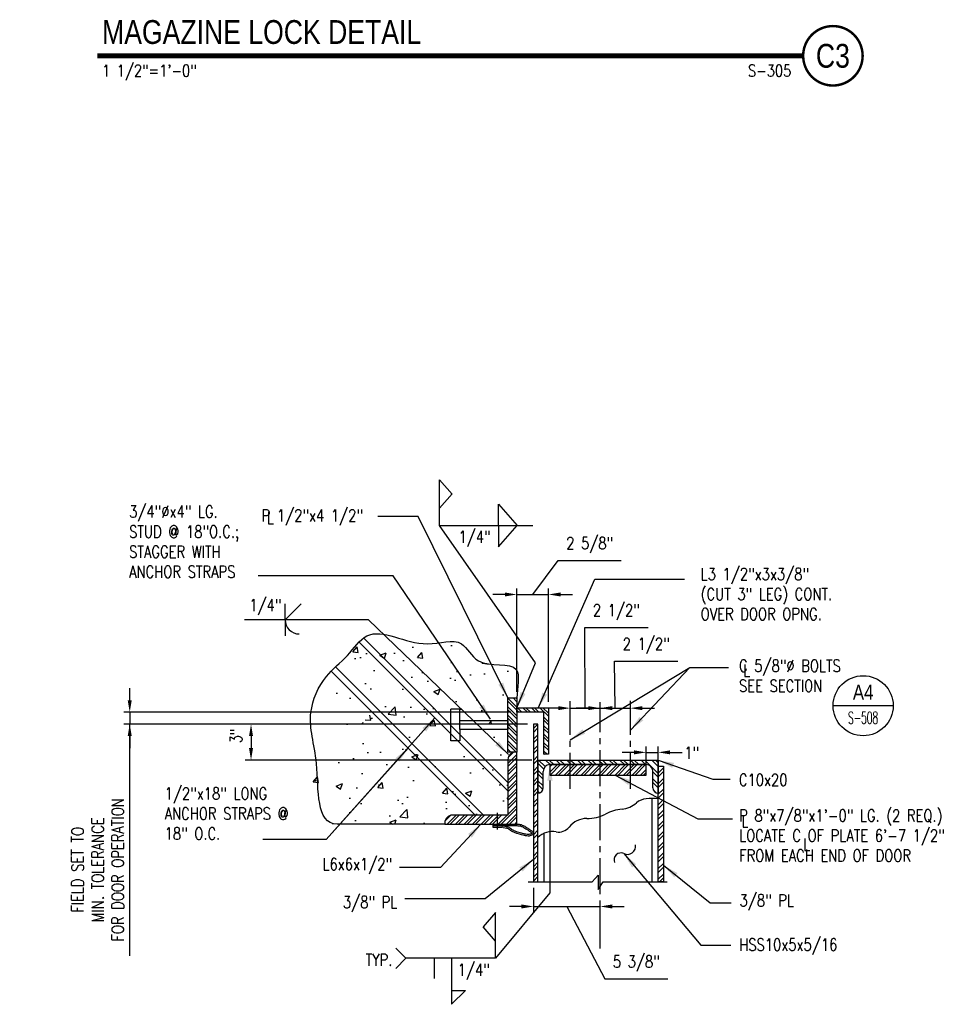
# Model space of a CAD drawing. Header units: inches. Extents: x -9715 to 27308, y -24775 to -3453.
# Tile 5 of 194: x 7142 to 7220, y -22163 to -22081. Entities that reach past the tile are written whole.
import ezdxf
from ezdxf.enums import TextEntityAlignment as Align

# ---------------------------------------------------------------- set-up
doc = ezdxf.new("R2010")
doc.units = ezdxf.units.IN
doc.header["$MEASUREMENT"] = 0
doc.linetypes.add('CENTER', pattern=[0.9, 0.6, -0.1, 0.1, -0.1])
doc.layers.get('DEFPOINTS').update_dxf_attribs({"color": 11})
for name, color, linetype in [('S-ANNO-DIMS', 1, 'Continuous'), ('S-ANNO-PATT', 157, 'Continuous'), ('S-ANNO-SYMB', 2, 'Continuous'), ('S-ANNO-TEXT', 2, 'Continuous'), ('S-GRID', 30, 'CENTER'), ('S-SPPT-BOLTS', 2, 'Continuous'), ('S1', 2, 'Continuous')]:
    doc.layers.add(name, color=color, linetype=linetype)
doc.layers.add('S-SECT-JOIN', color=1, linetype='Continuous', lineweight=25)
doc.layers.add('S-SECT-SHPS', color=3, linetype='Continuous', lineweight=25)
doc.styles.add('125-8', font='romans.shx', dxfattribs={"width": 0.8, "height": 1})
doc.styles.add('DIM', font='ROMANS.shx', dxfattribs={"width": 0.8})
doc.styles.add('FT', font='ROMANS.shx', dxfattribs={"width": 0.8, "height": 0.125})
doc.styles.add('ROMANS', font='ROMANS.shx', dxfattribs={"width": 0.8})
doc.styles.add('TITTEXTL', font='swiss.ttf', dxfattribs={"width": 0.8})
doc.styles.add('TT', font='swiss.ttf', dxfattribs={"width": 0.8, "height": 0.25})
doc.dimstyles.new('125-12', dxfattribs={"dimscale": 0, "dimtxt": 1.25, "dimasz": 1.328125, "dimexe": 1, "dimexo": 1, "dimgap": 0.5, "dimtad": 1, "dimdec": 4, "dimrnd": 0.0625, "dimzin": 3, "dimdsep": 46, "dimlunit": 4, "dimtxsty": 'DIM', "dimcen": 0, "dimdle": 0.0625, "dimclrd": 256, "dimclre": 256, "dimclrt": 2, "dimazin": 0, "dimtfac": 1, "dimtdec": 4, "dimtmove": 1, "dimatfit": 0, "dimfxl": 0.0625, "dimfrac": 2, "dimtolj": 1, "dimtzin": 0, "dimarcsym": 0})
doc.dimstyles.new('125-8', dxfattribs={"dimscale": 0, "dimtxt": 1, "dimasz": 1, "dimexe": 0.5, "dimexo": 0.5, "dimgap": 0.5, "dimtad": 1, "dimdec": 4, "dimrnd": 0.0625, "dimzin": 3, "dimdsep": 46, "dimlunit": 4, "dimtxsty": 'DIM', "dimcen": 0, "dimdle": 0.0625, "dimclrd": 256, "dimclre": 256, "dimclrt": 2, "dimazin": 0, "dimtfac": 1, "dimtdec": 4, "dimtmove": 1, "dimatfit": 0, "dimfxl": 0.0625, "dimfrac": 2, "dimtolj": 1, "dimtzin": 0, "dimarcsym": 0})

# ---------------------------------------------------------------- blocks, each defined once
blk = doc.blocks.new('*D1331')
at = {"layer": 'DEFPOINTS', "color": 0, "transparency": 16777216}
for p in [(7183.021, -22138.42), (7150.808, -22139.406), (7184.394, -22139.406)]:
    blk.add_point(p, dxfattribs=at)
at = {"layer": 'S-ANNO-DIMS', "lineweight": -2, "transparency": 16777216}
for p, q in [((7150.808, -22137.42), (7150.808, -22136.42)), ((7182.521, -22138.42), (7150.308, -22138.42)), ((7150.808, -22138.42), (7150.808, -22139.406)), ((7150.808, -22138.42), (7150.808, -22139.406)), ((7183.894, -22139.406), (7150.308, -22139.406)), ((7150.808, -22158.694), (7150.808, -22139.406)), ((7150.808, -22140.406), (7150.808, -22141.406))]:
    blk.add_line(p, q, dxfattribs=at)
at = {"layer": 'S-ANNO-DIMS', "transparency": 16777216}
for points in [[(7150.641, -22137.42), (7150.974, -22137.42), (7150.808, -22138.42)], [(7150.641, -22140.406), (7150.974, -22140.406), (7150.808, -22139.406)]]:
    blk.add_solid(points, dxfattribs=at)
at = {"layer": 'S-ANNO-DIMS', "color": 2, "transparency": 16777216, "insert": (7148.141, -22151.528), "char_height": 1, "attachment_point": 5, "rotation": 90, "style": 'DIM'}
blk.add_mtext('\\A1;FIELD SET TO\\PMIN. TOLERANCE \\PFOR DOOR OPERATION', dxfattribs=at)
blk = doc.blocks.new('*D1332')
at = {"layer": 'DEFPOINTS', "color": 0, "transparency": 16777216}
for p in [(7184.394, -22152.521), (7189.956, -22154.582), (7189.956, -22158.072)]:
    blk.add_point(p, dxfattribs=at)
at = {"layer": 'S-ANNO-DIMS', "lineweight": -2, "transparency": 16777216}
for p, q in [((7184.394, -22153.021), (7184.394, -22155.082)), ((7183.394, -22154.582), (7182.394, -22154.582)), ((7184.394, -22154.582), (7189.956, -22154.582)), ((7184.394, -22154.582), (7189.956, -22154.582)), ((7187.175, -22154.582), (7190.322, -22160.596)), ((7189.956, -22157.572), (7189.956, -22154.082)), ((7190.956, -22154.582), (7191.956, -22154.582)), ((7190.322, -22160.596), (7195.589, -22160.596))]:
    blk.add_line(p, q, dxfattribs=at)
at = {"layer": 'S-ANNO-DIMS', "transparency": 16777216}
for points in [[(7183.394, -22154.416), (7183.394, -22154.749), (7184.394, -22154.582)], [(7190.956, -22154.416), (7190.956, -22154.749), (7189.956, -22154.582)]]:
    blk.add_solid(points, dxfattribs=at)
at = {"layer": 'S-ANNO-DIMS', "color": 2, "transparency": 16777216, "insert": (7192.956, -22159.334), "char_height": 1, "attachment_point": 5, "style": 'DIM'}
blk.add_mtext('\\A1;5 3/8"', dxfattribs=at)
blk = doc.blocks.new('*D1333')
at = {"layer": 'DEFPOINTS', "color": 0, "transparency": 16777216}
for p in [(7185.646, -22128.62), (7183.021, -22137.232), (7185.646, -22138.045)]:
    blk.add_point(p, dxfattribs=at)
at = {"layer": 'S-ANNO-DIMS', "lineweight": -2, "transparency": 16777216}
for p, q in [((7184.334, -22128.62), (7186.44, -22125.781)), ((7186.44, -22125.781), (7191.706, -22125.781)), ((7183.021, -22136.732), (7183.021, -22128.12)), ((7185.646, -22137.545), (7185.646, -22128.12)), ((7182.021, -22128.62), (7181.021, -22128.62)), ((7183.021, -22128.62), (7185.646, -22128.62)), ((7183.021, -22128.62), (7185.646, -22128.62)), ((7186.646, -22128.62), (7187.646, -22128.62))]:
    blk.add_line(p, q, dxfattribs=at)
at = {"layer": 'S-ANNO-DIMS', "transparency": 16777216}
for points in [[(7182.021, -22128.454), (7182.021, -22128.787), (7183.021, -22128.62)], [(7186.646, -22128.454), (7186.646, -22128.787), (7185.646, -22128.62)]]:
    blk.add_solid(points, dxfattribs=at)
at = {"layer": 'S-ANNO-DIMS', "color": 2, "transparency": 16777216, "insert": (7189.073, -22124.519), "char_height": 1, "attachment_point": 5, "style": 'DIM'}
blk.add_mtext('\\A1;2 5/8"', dxfattribs=at)
blk = doc.blocks.new('*D1327')
at = {"layer": 'DEFPOINTS', "color": 0, "transparency": 16777216}
for p in [(7187.456, -22138.079), (7189.956, -22138.079), (7189.956, -22138.079)]:
    blk.add_point(p, dxfattribs=at)
at = {"layer": 'S-ANNO-DIMS', "lineweight": -2, "transparency": 16777216}
for p, q in [((7188.706, -22138.079), (7188.662, -22131.365)), ((7188.662, -22131.365), (7193.929, -22131.365)), ((7186.456, -22138.079), (7185.456, -22138.079)), ((7187.456, -22138.079), (7189.956, -22138.079)), ((7187.456, -22138.079), (7189.956, -22138.079)), ((7190.956, -22138.079), (7191.956, -22138.079))]:
    blk.add_line(p, q, dxfattribs=at)
at = {"layer": 'S-ANNO-DIMS', "transparency": 16777216}
for points in [[(7186.456, -22137.912), (7186.456, -22138.246), (7187.456, -22138.079)], [(7190.956, -22137.912), (7190.956, -22138.246), (7189.956, -22138.079)]]:
    blk.add_solid(points, dxfattribs=at)
at = {"layer": 'S-ANNO-DIMS', "color": 2, "transparency": 16777216, "insert": (7191.296, -22130.103), "char_height": 1, "attachment_point": 5, "style": 'DIM'}
blk.add_mtext('\\A1;2 1/2"', dxfattribs=at)
blk = doc.blocks.new('*D1328')
at = {"layer": 'DEFPOINTS', "color": 0, "transparency": 16777216}
for p in [(7189.956, -22138.079), (7192.456, -22138.079), (7192.456, -22138.079)]:
    blk.add_point(p, dxfattribs=at)
at = {"layer": 'S-ANNO-DIMS', "lineweight": -2, "transparency": 16777216}
for p, q in [((7191.206, -22138.079), (7191.142, -22134.163)), ((7191.142, -22134.163), (7196.408, -22134.163)), ((7188.956, -22138.079), (7187.956, -22138.079)), ((7189.956, -22138.079), (7192.456, -22138.079)), ((7189.956, -22138.079), (7192.456, -22138.079)), ((7193.456, -22138.079), (7194.456, -22138.079))]:
    blk.add_line(p, q, dxfattribs=at)
at = {"layer": 'S-ANNO-DIMS', "transparency": 16777216}
for points in [[(7188.956, -22137.912), (7188.956, -22138.246), (7189.956, -22138.079)], [(7193.456, -22137.912), (7193.456, -22138.246), (7192.456, -22138.079)]]:
    blk.add_solid(points, dxfattribs=at)
at = {"layer": 'S-ANNO-DIMS', "color": 2, "transparency": 16777216, "insert": (7193.775, -22132.901), "char_height": 1, "attachment_point": 5, "style": 'DIM'}
blk.add_mtext('\\A1;2 1/2"', dxfattribs=at)
blk = doc.blocks.new('*D1329')
at = {"layer": 'DEFPOINTS', "color": 0, "transparency": 16777216}
for p in [(7184.394, -22139.406), (7160.899, -22142.406), (7184.769, -22142.406)]:
    blk.add_point(p, dxfattribs=at)
at = {"layer": 'S-ANNO-DIMS', "lineweight": -2, "transparency": 16777216}
for p, q in [((7183.894, -22139.406), (7160.399, -22139.406)), ((7160.899, -22140.406), (7160.899, -22141.406)), ((7184.269, -22142.406), (7160.399, -22142.406))]:
    blk.add_line(p, q, dxfattribs=at)
at = {"layer": 'S-ANNO-DIMS', "transparency": 16777216}
for points in [[(7160.732, -22140.406), (7161.065, -22140.406), (7160.899, -22139.406)], [(7160.732, -22141.406), (7161.065, -22141.406), (7160.899, -22142.406)]]:
    blk.add_solid(points, dxfattribs=at)
at = {"layer": 'S-ANNO-DIMS', "color": 2, "transparency": 16777216, "insert": (7159.654, -22140.386), "char_height": 1, "attachment_point": 5, "rotation": 90, "style": 'DIM'}
blk.add_mtext('\\A1;3"', dxfattribs=at)
blk = doc.blocks.new('*D1322')
at = {"layer": 'DEFPOINTS', "color": 0, "transparency": 16777216}
for p in [(7194.769, -22141.759), (7193.769, -22143.656), (7194.769, -22143.781)]:
    blk.add_point(p, dxfattribs=at)
at = {"layer": 'S-ANNO-DIMS', "lineweight": -2, "transparency": 16777216}
for p, q in [((7193.769, -22143.156), (7193.769, -22141.259)), ((7194.769, -22143.281), (7194.769, -22141.259)), ((7192.769, -22141.759), (7191.769, -22141.759)), ((7193.769, -22141.759), (7194.769, -22141.759)), ((7195.769, -22141.759), (7196.769, -22141.759))]:
    blk.add_line(p, q, dxfattribs=at)
at = {"layer": 'S-ANNO-DIMS', "transparency": 16777216}
for points in [[(7192.769, -22141.592), (7192.769, -22141.925), (7193.769, -22141.759)], [(7195.769, -22141.592), (7195.769, -22141.925), (7194.769, -22141.759)]]:
    blk.add_solid(points, dxfattribs=at)
at = {"layer": 'S-ANNO-DIMS', "color": 2, "transparency": 16777216, "insert": (7197.563, -22141.8), "char_height": 1, "attachment_point": 5, "style": 'DIM'}
blk.add_mtext('\\A1;1"', dxfattribs=at)
blk = doc.blocks.new('Anno_Section_A2')
at = {"color": 0, "linetype": 'ByBlock', "lineweight": -2}
blk.add_line((2.5, 0), (-2.5, 0), dxfattribs=at)
blk.add_circle((0, 0), 2.5, dxfattribs=at)
at = {"color": 0, "linetype": 'ByBlock', "lineweight": -2, "style": 'ROMANS', "width": 0.8}
blk.add_attdef('NUMBER', text='', height=1, dxfattribs=at).set_placement((0, 0.5), align=Align.CENTER)
blk.add_attdef('SHEET', text='', height=0.75, dxfattribs=at).set_placement((0, -0.5), align=Align.TOP_CENTER)
blk = doc.blocks.new('T-BULB_R')
at = {"const_width": 0.02604}
for points in [[(0.625, 0, 1), (0, 0, 1)], [(0.625, 0, -1), (0, 0, -1)]]:
    blk.add_lwpolyline(points, format="xyb", dxfattribs=at)
at = {"style": 'TT', "width": 0.8}
blk.add_attdef('SECTION_#', text='', height=0.25, dxfattribs=at).set_placement((0.3125, 0), align=Align.MIDDLE)
at = {"style": 'FT', "width": 0.8}
blk.add_attdef('SHEET_FROM', text='', height=0.125, dxfattribs=at).set_placement((-0.125, -0.21875), align=Align.RIGHT)
blk = doc.blocks.new('SECTION_INFO')
at = {"style": 'TT', "width": 0.8}
blk.add_attdef('SECTION_TITLE', text='', height=0.25, dxfattribs=at).set_placement((0, 0.375), align=Align.TOP_LEFT)
at = {"style": 'FT', "width": 0.8}
blk.add_attdef('SCALE', (0, -0.21875), '', height=0.125, dxfattribs=at)

msp = doc.modelspace()

# ---------------------------------------------------------------- hatches: boundary and pattern name
at = {"layer": 'S-ANNO-PATT'}
h = msp.add_hatch(dxfattribs=at)
h.set_pattern_fill('AR-CONC', color=256, scale=0.75, style=0)
h.set_pattern_definition([(50, (6907.605, -22837.6123), (5.379451, -0.47064), [0.5625, -6.1875]), (355, (6907.605, -22837.6123), (-1.040635, 5.64144), [0.45, -4.95]), (100.4514, (6908.053, -22837.6515), (4.33882, 5.170797), [0.47805, -5.258566]), (46.1842, (6907.605, -22836.112), (8.00431, -1.24139), [0.84375, -9.28125]), (96.6356, (6908.272, -22836.216), (7.00997, 7.305884), [0.71708, -7.88785]), (351.1842, (6907.605, -22836.112), (7.009965, 7.30589), [0.675, -7.425]), (21, (6908.355, -22836.4873), (4.476803, -3.019642), [0.5625, -6.1875]), (326, (6908.355, -22836.4873), (1.824865, 5.438625), [0.45, -4.95]), (71.4514, (6908.728, -22836.739), (6.30167, 2.41898), [0.47805, -5.258566]), (37.5, (6907.605, -22837.6123), (0.091199, 2.496704), [0, -4.89, 0, -5.025, 0, -4.96875]), (7.5, (6907.605, -22837.6123), (1.973022, 2.958088), [0, -2.865, 0, -4.7775, 0, -1.89375]), (327.5, (6905.9324, -22837.6123), (4.0036683, -0.1691615), [0, -1.875, 0, -5.85, 0, -7.7625]), (317.5, (6905.1824, -22837.6123), (4.373896, 0.750787), [0, -2.4375, 0, -3.885, 0, -5.5125])])
edge = h.paths.add_edge_path()
edge.add_line((7177.52149, -22139.0314), (7178.27149, -22139.0314))
edge.add_line((7178.27149, -22139.0314), (7178.27149, -22139.4064))
edge.add_line((7178.27149, -22139.4064), (7182.27149, -22139.4064))
edge.add_line((7182.27149, -22139.4064), (7182.27149, -22137.23247))
edge.add_line((7182.27149, -22137.23247), (7183.02149, -22137.23247))
edge.add_spline(control_points=[(7183.02149, -22137.23247), (7183.00988, -22136.4386), (7183.72384, -22133.83749), (7179.73037, -22135.00799), (7178.45126, -22131.97005), (7174.72441, -22133.49669), (7170.90427, -22130.77839), (7169.11407, -22133.89125), (7166.19488, -22135.3136), (7169.93292, -22138.82053), (7165.05286, -22141.87917), (7166.2862, -22147.73247), (7168.05581, -22147.73247)], knot_values=[0, 0, 0, 0, 2.38185435, 5.59511857, 7.60113276, 10.43919981, 15.50839728, 17.80680581, 20.2725651, 22.9678068, 28.21233873, 33.52116355, 33.52116355, 33.52116355, 33.52116355], degree=3, periodic=0)
edge.add_line((7168.05581, -22147.73247), (7177.02149, -22147.73247))
edge.add_line((7177.02149, -22147.73247), (7177.02149, -22147.60747))
edge.add_arc((7177.64649, -22147.60747), 0.625, 90, 180, ccw=False)
edge.add_line((7177.64649, -22146.98247), (7181.91794, -22146.98247))
edge.add_line((7181.91794, -22146.98247), (7172.63716, -22137.70169))
edge.add_arc((7172.19522, -22138.14363), 0.625, 45, 135)
edge.add_line((7171.75328, -22137.70169), (7169.72035, -22139.73462))
edge.add_line((7169.72035, -22139.73462), (7169.36679, -22139.38107))
edge.add_line((7169.36679, -22139.38107), (7171.75328, -22136.99458))
edge.add_arc((7172.19522, -22137.43653), 0.625, 45, 135, ccw=False)
edge.add_line((7172.63716, -22136.99458), (7182.27149, -22146.62891))
edge.add_line((7182.27149, -22146.62891), (7182.27149, -22142.35747))
edge.add_arc((7182.89649, -22142.35747), 0.625, 90, 180, ccw=False)
edge.add_line((7182.89649, -22141.73247), (7182.27149, -22141.73247))
edge.add_line((7182.27149, -22141.73247), (7182.27149, -22140.1564))
edge.add_line((7182.27149, -22140.1564), (7178.27149, -22140.1564))
edge.add_line((7178.27149, -22140.1564), (7178.27149, -22140.5314))
edge.add_line((7178.27149, -22140.5314), (7177.52149, -22140.5314))
edge.add_line((7177.52149, -22140.5314), (7177.52149, -22139.0314))
h = msp.add_hatch(dxfattribs=at)
h.set_pattern_fill('STEEL', color=256, scale=4, angle=90, style=0)
h.set_pattern_definition([(135, (6907.60494, -22970.62045), (-0.3535534, -0.3535534), []), (135, (6907.35494, -22970.62045), (-0.3535534, -0.3535534), [])])
h.paths.add_polyline_path([(7185.64649, -22138.04497), (7183.02149, -22138.04497), (7183.02149, -22138.41997), (7185.27149, -22138.41997), (7185.27149, -22141.91997), (7185.64649, -22141.91997)])
h.paths.add_polyline_path([(7183.02149, -22137.23247), (7182.27149, -22137.23247), (7182.27149, -22141.73247), (7183.02149, -22141.73247)])
h = msp.add_hatch(dxfattribs=at)
h.set_pattern_fill('STEEL', color=256, scale=5, style=0)
h.set_pattern_definition([(45, (6907.60494, -22837.6123), (-0.44194174, 0.44194174), []), (45, (6907.60494, -22837.2998), (-0.44194174, 0.44194174), [])])
h.paths.add_polyline_path([(7184.76862, -22139.4064), (7184.39362, -22139.4064), (7184.39362, -22152.52069), (7184.76862, -22152.52069)])
h = msp.add_hatch(dxfattribs=at)
h.set_pattern_fill('STEEL', color=256, scale=4, style=0)
h.set_pattern_definition([(45, (6907.60494, -22837.6123), (-0.3535534, 0.3535534), []), (45, (6907.60494, -22837.3623), (-0.3535534, 0.3535534), [])])
h.paths.add_polyline_path([(7189.95612, -22143.6564), (7189.95612, -22142.7814), (7185.76862, -22142.7814), (7185.76862, -22143.6564)])
h.paths.add_polyline_path([(7193.76862, -22143.6564), (7193.76862, -22142.7814), (7189.95612, -22142.7814), (7189.95612, -22143.6564)])
h.paths.add_polyline_path([(7183.02149, -22141.73247), (7182.89649, -22141.73247, 0.41421356), (7182.27149, -22142.35747), (7182.27149, -22146.98247), (7177.64649, -22146.98247, 0.41421356), (7177.02149, -22147.60747), (7177.02149, -22147.73247), (7183.02149, -22147.73247)])
h = msp.add_hatch(dxfattribs=at)
h.set_pattern_fill('STEEL', color=256, scale=5, angle=-90, style=0)
h.set_pattern_definition([(135, (7880.29775, -22378.25964), (-0.44194174, -0.44194174), []), (135, (7879.98525, -22378.25964), (-0.44194174, -0.44194174), [])])
h.paths.add_polyline_path([(7184.76862, -22142.4064), (7184.76862, -22145.1564, 0.4039746), (7185.20612, -22144.70328), (7185.20612, -22143.3439, -0.41421356), (7185.76862, -22142.7814), (7193.76862, -22142.7814, -0.41421356), (7194.33112, -22143.3439), (7194.33112, -22144.70328, 0.4039746), (7194.76862, -22145.1564), (7194.76862, -22142.4064)])
h = msp.add_hatch(dxfattribs=at)
h.set_pattern_fill('STEEL', color=256, scale=5, style=0)
h.set_pattern_definition([(225, (7880.3197, -22358.6063), (0.44194174, -0.44194174), []), (225, (7880.3197, -22358.9188), (0.44194174, -0.44194174), [])])
h.paths.add_polyline_path([(7194.76862, -22152.52069), (7195.20612, -22152.52069), (7195.20612, -22142.9064), (7194.76862, -22142.9064)])

# ---------------------------------------------------------------- linework, layer by layer
for centre, radius, start, end in [((7193.95097, -22147.13614), 1.53361, 96.3305684, 130.0428254), ((7194.27524, -22150.05907), 4.47448, 83.6694316, 96.3305684), ((7192.22544, -22150.5239), 4.07125, 96.522389, 116.9843102), ((7191.5054, -22144.22604), 2.26764, 276.522389, 310.0428254), ((7188.83974, -22149.15192), 1.88919, 89.8978667, 141.6511881), ((7188.84911, -22143.89299), 3.36975, 269.8978667, 296.9843102), ((7186.49259, -22147.29501), 1.10368, 259.4390767, 321.6511881), ((7185.97046, -22150.09556), 1.74513, 79.4390767, 133.5256536)]:
    msp.add_arc(centre, radius, start, end, dxfattribs=at)
at = {"layer": 'S-ANNO-PATT', "start_tangent": (-1, 0), "end_tangent": (0.01462985, -0.99989298)}
msp.add_spline([(7168.05581, -22147.73247), (7166.34115, -22142.70817), (7165.88279, -22138.42876), (7167.16892, -22135.44225), (7168.91247, -22133.69869), (7170.53769, -22132.07347), (7175.56486, -22132.72491), (7178.40292, -22132.72491), (7179.82139, -22134.14338), (7182.95565, -22134.85152), (7183.02149, -22137.23247)], degree=3, dxfattribs=at)
at = {"layer": 'S-ANNO-SYMB', "const_width": 0.4}
msp.add_lwpolyline([(7148.10896, -22083.79454), (7206.83417, -22083.79454)], dxfattribs=at)
at = {"layer": 'S-ANNO-TEXT'}
for p, q in [((7176.58822, -22122.87321), (7176.58822, -22119.07522)), ((7176.58822, -22119.07522), (7177.62667, -22120.26272)), ((7176.58822, -22121.44643), (7177.62667, -22120.25893)), ((7181.48246, -22122.87321), (7181.48246, -22121.09196)), ((7181.48246, -22121.09196), (7183.04014, -22122.87321)), ((7176.58822, -22122.87321), (7184.33873, -22122.87321)), ((7181.48246, -22122.87321), (7181.48246, -22124.65446)), ((7181.48246, -22124.65446), (7183.04014, -22122.87321)), ((7163.7415, -22130.73847), (7163.7415, -22129.40253)), ((7163.7415, -22130.73847), (7165.07744, -22129.40253)), ((7170.66275, -22130.73705), (7160.35333, -22130.73705)), ((7163.7415, -22130.73421), (7163.7415, -22132.07014)), ((7178.27149, -22138.15565), (7177.52149, -22138.15565)), ((7177.52149, -22140.80928), (7177.52149, -22138.15565)), ((7178.27149, -22139.10747), (7178.27149, -22138.15565)), ((7178.27149, -22139.85747), (7178.27149, -22139.10747)), ((7178.27149, -22139.10747), (7182.27149, -22139.10747)), ((7182.27149, -22139.10747), (7182.27149, -22139.85747)), ((7182.27149, -22139.85747), (7178.27149, -22139.85747)), ((7178.27149, -22139.85747), (7178.27149, -22140.80928)), ((7178.27149, -22140.80928), (7177.52149, -22140.80928)), ((7185.76862, -22144.10953), (7185.76862, -22153.44673)), ((7185.76862, -22153.44673), (7181.24423, -22158.8947)), ((7181.24423, -22155.09671), (7180.20578, -22156.28421)), ((7181.24423, -22158.8947), (7181.24423, -22155.09671)), ((7181.24423, -22157.46792), (7180.20578, -22156.28042)), ((7173.77428, -22158.8947), (7172.93459, -22158.05501)), ((7173.77428, -22158.8947), (7172.93459, -22159.73439)), ((7181.24423, -22158.8947), (7173.77428, -22158.8947)), ((7176.13606, -22158.8947), (7176.13606, -22160.57578)), ((7177.56884, -22158.8947), (7177.56884, -22162.72389)), ((7177.56884, -22161.57826), (7178.74896, -22161.57826)), ((7178.74896, -22161.57826), (7177.56884, -22162.72389))]:
    msp.add_line(p, q, dxfattribs=at)
for centre, radius, start, end in [((7164.90945, -22130.7374), 1.16795, 180, 270.0152306), ((7192.2099, -22149.56077), 0.68963, 244.3098734, 8.5965672), ((7191.66491, -22150.69367), 0.56755, 64.3098734, 203.21939)]:
    msp.add_arc(centre, radius, start, end, dxfattribs=at)
for points in [[(7176.58822, -22121.44643), (7177.62667, -22120.25893), (7176.58822, -22119.07522), (7176.58822, -22121.44643)], [(7185.54727, -22144.10953), (7185.76862, -22142.7814), (7185.98997, -22144.10953)], [(7181.24423, -22157.46792), (7180.20578, -22156.28042), (7181.24423, -22155.09671), (7181.24423, -22157.46792)]]:
    msp.add_solid(points, dxfattribs=at)
at = {"layer": 'S-GRID', "ltscale": 5}
for p, q in [((7187.45612, -22144.78808), (7187.45612, -22137.50373)), ((7192.45612, -22144.78808), (7192.45612, -22137.48218)), ((7189.95612, -22158.07206), (7189.95612, -22137.56839))]:
    msp.add_line(p, q, dxfattribs=at)
at = {"layer": 'S-SECT-JOIN'}
for p, q in [((7183.94833, -22152.52069), (7189.27872, -22152.52069)), ((7190.18739, -22152.52069), (7195.5192, -22152.52069))]:
    msp.add_line(p, q, dxfattribs=at)
msp.add_lwpolyline([(7189.27872, -22152.52069), (7189.76862, -22151.99036), (7189.76862, -22153.16833), (7190.18739, -22152.52069)], dxfattribs=at)
at = {"layer": 'S-SECT-SHPS'}
for p, q in [((7182.27149, -22141.73247), (7182.27149, -22137.23247)), ((7182.27149, -22137.23247), (7183.02149, -22137.23247)), ((7183.02149, -22137.23247), (7183.02149, -22141.73247)), ((7183.02149, -22141.73247), (7182.27149, -22141.73247)), ((7182.27149, -22142.35747), (7182.27149, -22146.98247)), ((7183.02149, -22141.73247), (7182.89649, -22141.73247)), ((7183.02149, -22147.73247), (7183.02149, -22141.73247)), ((7184.76862, -22142.4064), (7184.76862, -22145.1564)), ((7184.76862, -22142.4064), (7194.76862, -22142.4064)), ((7184.76862, -22142.4064), (7194.76862, -22142.4064)), ((7194.76862, -22142.4064), (7194.76862, -22145.1564)), ((7185.76862, -22142.7814), (7193.76862, -22142.7814)), ((7193.76862, -22142.7814), (7185.76862, -22142.7814)), ((7185.76862, -22142.7814), (7185.76862, -22143.6564)), ((7193.76862, -22143.6564), (7193.76862, -22142.7814)), ((7185.20612, -22144.70328), (7185.20612, -22143.3439)), ((7185.76862, -22143.6564), (7193.76862, -22143.6564)), ((7194.33112, -22144.70328), (7194.33112, -22143.3439)), ((7194.26862, -22152.52069), (7194.26862, -22145.5846)), ((7182.27149, -22146.98247), (7177.64649, -22146.98247)), ((7177.02149, -22147.73247), (7168.05581, -22147.73247)), ((7177.02149, -22147.60747), (7177.02149, -22147.73247)), ((7177.02149, -22147.73247), (7183.02149, -22147.73247)), ((7185.26862, -22148.49778), (7185.26862, -22152.52069))]:
    msp.add_line(p, q, dxfattribs=at)
for points in [[(7185.64649, -22141.91997), (7185.27149, -22141.91997), (7185.27149, -22138.41997), (7183.02149, -22138.41997), (7183.02149, -22138.04497), (7185.64649, -22138.04497)], [(7184.39362, -22152.52069), (7184.76862, -22152.52069), (7184.76862, -22139.4064), (7184.39362, -22139.4064)], [(7195.20612, -22152.52069), (7194.76862, -22152.52069), (7194.76862, -22142.9064), (7195.20612, -22142.9064)]]:
    msp.add_lwpolyline(points, close=True, dxfattribs=at)
for centre, radius, start, end in [((7182.89649, -22142.35747), 0.625, 90, 180), ((7185.76862, -22143.3439), 0.5625, 90, 180), ((7193.76862, -22143.3439), 0.5625, 0, 90), ((7184.75272, -22144.70328), 0.4534, 272.010172, 0), ((7194.78452, -22144.70328), 0.4534, 180, 267.989828), ((7177.64649, -22147.60747), 0.625, 90, 180)]:
    msp.add_arc(centre, radius, start, end, dxfattribs=at)
at = {"layer": 'S-SPPT-BOLTS'}
for p, q in [((7181.40141, -22148.16396), (7181.40141, -22146.78958)), ((7181.02525, -22147.73247), (7183.02149, -22147.73247)), ((7181.02525, -22147.73247), (7181.02525, -22147.98247)), ((7181.02525, -22147.85747), (7181.80183, -22147.85747)), ((7181.02525, -22147.98247), (7181.77756, -22147.98247)), ((7181.80183, -22147.85747), (7183.01442, -22147.85727)), ((7181.87112, -22148.00064), (7182.16948, -22148.07097)), ((7181.8954, -22147.87564), (7182.21574, -22147.95534))]:
    msp.add_line(p, q, dxfattribs=at)
for centre, radius, start, end in [((7181.77756, -22148.23247), 0.25, 68.0219505, 90), ((7181.80183, -22148.10747), 0.25, 68.0219505, 90), ((7182.02607, -22148.6793), 0.625, 48.056222, 76.7345774), ((7182.06484, -22148.56185), 0.625, 45.539999, 76.0279388)]:
    msp.add_arc(centre, radius, start, end, dxfattribs=at)
msp.add_spline([(7183.02149, -22147.73247), (7183.19633, -22147.74352), (7183.36567, -22147.76872), (7183.46291, -22147.80471), (7183.73666, -22147.94511), (7183.86629, -22148.02655), (7184.0645, -22148.16471), (7184.24822, -22148.29789), (7184.32387, -22148.38069), (7184.3593, -22148.41823), (7184.39229, -22148.48509), (7184.36707, -22148.57868), (7184.25405, -22148.65565), (7184.09688, -22148.70829), (7183.96004, -22148.72268), (7183.74749, -22148.70107), (7183.61781, -22148.67589), (7183.40888, -22148.62189), (7183.24682, -22148.56789), (7183.02344, -22148.5031), (7182.88298, -22148.46349), (7182.74969, -22148.40589), (7182.62362, -22148.3375), (7182.53715, -22148.29789), (7182.44382, -22148.21442)], degree=3, dxfattribs=at)
for points, knots in [([(7184.26705, -22148.50329), (7184.26485, -22148.50756), (7184.26268, -22148.51101), (7184.23147, -22148.52953), (7184.2025, -22148.54215), (7184.14917, -22148.56349), (7184.12367, -22148.57237), (7184.04902, -22148.59284), (7183.99837, -22148.5985), (7183.89081, -22148.59669), (7183.83366, -22148.58903), (7183.67882, -22148.56247), (7183.58411, -22148.54222), (7183.42868, -22148.49831), (7183.36503, -22148.47531), (7183.22363, -22148.42856), (7183.15194, -22148.4079), (7183.02585, -22148.37432), (7182.97279, -22148.36159), (7182.88124, -22148.33123), (7182.83945, -22148.31294), (7182.77109, -22148.27489), (7182.74369, -22148.25825), (7182.68413, -22148.22708), (7182.65079, -22148.21327), (7182.6118, -22148.19667), (7182.60353, -22148.19255), (7182.5853, -22148.17961), (7182.57402, -22148.16961), (7182.55307, -22148.14831), (7182.54458, -22148.13921), (7182.5026, -22148.11576)], [1.69383927, 1.69383927, 1.69383927, 1.69383927, 1.78951418, 1.78951418, 1.88518909, 1.88518909, 1.980864, 1.980864, 2.17221381, 2.17221381, 2.36356363, 2.36356363, 2.66330402, 2.66330402, 2.8783441, 2.8783441, 3.09338418, 3.09338418, 3.26062432, 3.26062432, 3.42786446, 3.42786446, 3.52075953, 3.52075953, 3.60063728, 3.60063728, 3.6675795, 3.6675795, 3.73452171, 3.73452171, 3.77452946, 3.77452946, 3.77452946, 3.77452946]), ([(7183.01442, -22147.85727), (7183.07761, -22147.86085), (7183.14084, -22147.8644), (7183.24509, -22147.87283), (7183.28458, -22147.87741), (7183.3457, -22147.89214), (7183.37218, -22147.902), (7183.43464, -22147.92844), (7183.46688, -22147.94319), (7183.52961, -22147.9737), (7183.56069, -22147.98976), (7183.65327, -22148.04008), (7183.71454, -22148.07639), (7183.83699, -22148.15653), (7183.89985, -22148.20416), (7184.02546, -22148.28954), (7184.08077, -22148.32221), (7184.1428, -22148.36968), (7184.15831, -22148.3837), (7184.18968, -22148.41822), (7184.20349, -22148.43456), (7184.23398, -22148.46793), (7184.25012, -22148.4837), (7184.26262, -22148.49724), (7184.26517, -22148.50051), (7184.26705, -22148.50329)], [0, 0, 0, 0, 0.19023922, 0.19023922, 0.32781812, 0.32781812, 0.43840284, 0.43840284, 0.54898757, 0.54898757, 0.6595723, 0.6595723, 0.88074175, 0.88074175, 1.12440284, 1.12440284, 1.31179534, 1.31179534, 1.41087272, 1.41087272, 1.4744273, 1.4744273, 1.52872416, 1.52872416, 1.56152875, 1.56152875, 1.56152875, 1.56152875])]:
    msp.add_open_spline(points, degree=3, knots=knots, dxfattribs=at)
at = {"layer": 'S1'}
for p, q in [((7169.89508, -22132.58461), (7182.27149, -22144.96102)), ((7170.24864, -22132.23106), (7182.27149, -22144.25391)), ((7167.56624, -22135.00577), (7179.54294, -22146.98247)), ((7167.9198, -22134.65222), (7180.25005, -22146.98247))]:
    msp.add_line(p, q, dxfattribs=at)

# ---------------------------------------------------------------- block references
at = {"layer": 'S-ANNO-SYMB', "xscale": 7.91666666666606, "yscale": 7.91666666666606, "zscale": 7.91666666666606}
for name, p, values in [('SECTION_INFO', (7148.5085, -22083.79454), {'SECTION_TITLE': 'MAGAZINE LOCK DETAIL', 'SCALE': '1 1/2"=1\'-0"'}), ('T-BULB_R', (7206.83417, -22083.79454), {'SECTION_#': 'C3', 'SHEET_FROM': 'S-305'})]:
    msp.add_blockref(name, p, dxfattribs=at).add_auto_attribs(values)
at = {"layer": 'S-ANNO-SYMB'}
ref = msp.add_blockref('Anno_Section_A2', (7211.82307, -22137.87737), dxfattribs=dict(at, xscale=0.9999750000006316, yscale=0.9999750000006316, zscale=0.9999750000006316))
ref.add_attrib('NUMBER', 'A4', dxfattribs={"layer": '0', "color": 0, "linetype": 'ByBlock', "lineweight": -2, "height": 1.249969, "style": 'TITTEXTL', "width": 0.796875}).set_placement((7211.82307, -22137.37739, 20.83281), align=Align.CENTER)
ref.add_attrib('SHEET', 'S-508', dxfattribs={"layer": '0', "color": 0, "linetype": 'ByBlock', "lineweight": -2, "height": 0.999975, "style": 'ROMANS', "width": 0.55}).set_placement((7211.82307, -22138.37736, 20.83281), align=Align.TOP_CENTER)

# ---------------------------------------------------------------- texts
at = {"layer": 'S-ANNO-TEXT', "style": '125-8', "width": 0.8}
msp.add_text('P 1/2"x4 1/2"', height=1, dxfattribs=at).set_placement((7161.77923, -22122.55042))
at = {"layer": 'S-ANNO-TEXT', "char_height": 1, "style": '125-8'}
for s, insert, width, attachment_point in [('3/4"%%Cx4" LG. STUD @ 18"O.C.; STAGGER WITH ANCHOR STRAPS', (7150.7551, -22121.22666), 11.1117949, 1), ('\\A1;L', (7162.21639, -22121.74458), 14.5883808, 1), ('\\A1;1/4"', (7180.83378, -22123.32537), 14.5883808, 3), ('L3 1/2"x3x3/8"\\P(CUT 3" LEG) CONT. OVER DOOR OPNG.', (7198.30815, -22126.41852), 14.5883808, 1), ('\\A1;1/4"', (7160.74907, -22129.00083), 14.5883808, 1), ('C 5/8"%%C BOLTS\\PSEE SECTION', (7201.49736, -22134.05267), 14.5883808, 1), ('L', (7201.85558, -22134.43445), 14.5883808, 1), ('C10x20', (7201.48392, -22143.54984), 14.5883808, 1), ('1/2"x18" LONG ANCHOR STRAPS @ 18" O.C.', (7153.71098, -22144.68626), 12.2994135, 1), ('P 8"x7/8"x1\'-0" LG. (2 REQ.)\\PLOCATE C OF PLATE 6\'-7 1/2" \\PFROM EACH END OF DOOR', (7201.51064, -22146.51583), 25.80857, 1), ('L', (7201.69209, -22146.97864), 14.5883808, 1), ('L', (7206.82703, -22148.918), 14.5883808, 1), ('L6x6x1/2"', (7172.63796, -22151.89575), 9.2640573, 9), ('3/8" PL', (7173.0695, -22155.05069), 9.2640573, 9), ('3/8" PL', (7201.53962, -22153.57584), 14.5883808, 1), ('HSS10x5x5/16', (7201.51891, -22157.26026), 14.5883808, 1), ('TYP.', (7172.6623, -22158.52687), 14.5883808, 3), ('\\A1;1/4"', (7180.76691, -22159.35632), 14.5883808, 3)]:
    msp.add_mtext(s, dxfattribs=dict(at, insert=insert, width=width, attachment_point=attachment_point))

# ---------------------------------------------------------------- dimensions: what is measured, and where the dimension line sits
at = {"layer": 'S-ANNO-DIMS'}
for base, p1, p2, text, picture, middle in [((7185.64649, -22128.62048), (7183.02149, -22137.23247), (7185.64649, -22138.04497), '2 5/8"', '*D1333', (7186.93952, -22125.78073)), ((7189.95612, -22138.07911), (7187.45612, -22138.07911), (7189.95612, -22138.07911), '2 1/2"', '*D1327', (7189.16231, -22131.36498)), ((7192.45612, -22138.07911), (7189.95612, -22138.07911), (7192.45612, -22138.07911), '2 1/2"', '*D1328', (7191.64169, -22134.16267)), ((7189.95612, -22154.58239), (7184.39362, -22152.52069), (7189.95612, -22158.07206), '5 3/8"', '*D1332', (7190.82221, -22160.59567))]:
    dim = msp.add_linear_dim(base=base, p1=p1, p2=p2, text=text, dimstyle='125-8', override={"dimscale": 1}, dxfattribs=at)
    dim.commit()
    dim.dimension.update_dxf_attribs({"geometry": picture, "text_midpoint": middle, "dimtype": 160})
dim = msp.add_linear_dim(base=(7150.80757, -22139.4064), p1=(7183.02149, -22138.41997), p2=(7184.39362, -22139.4064), angle=90, text='FIELD SET TO\\PMIN. TOLERANCE \\PFOR DOOR OPERATION', dimstyle='125-8', override={"dimscale": 1}, dxfattribs=at)
dim.commit()
dim.dimension.update_dxf_attribs({"geometry": '*D1331', "text_midpoint": (7150.80757, -22151.52765), "dimtype": 160})
dim = msp.add_linear_dim(base=(7160.89882, -22142.4064), p1=(7184.39362, -22139.4064), p2=(7184.76862, -22142.4064), angle=90, dimstyle='125-8', override={"dimscale": 1}, dxfattribs=at)
dim.commit()
dim.dimension.update_dxf_attribs({"geometry": '*D1329', "text_midpoint": (7160.74895, -22140.3865), "dimtype": 160})
dim = msp.add_linear_dim(base=(7194.76862, -22141.75862), p1=(7193.76862, -22143.6564), p2=(7194.76862, -22143.7814), dimstyle='125-8', override={"dimscale": 1}, dxfattribs=at)
dim.commit()
dim.dimension.update_dxf_attribs({"geometry": '*D1322', "text_midpoint": (7197.56263, -22142.8956), "dimtype": 160})

# ---------------------------------------------------------------- leaders
at = {"layer": 'S-ANNO-TEXT'}
for points in [[(7182.27149, -22137.23247), (7174.79279, -22122.12678), (7171.45082, -22122.12678)], [(7183.02149, -22138.04497), (7184.57157, -22134.30041), (7176.58822, -22122.87321)], [(7180.82913, -22138.99996), (7172.72585, -22127.06013), (7161.50641, -22127.06013)], [(7184.79987, -22138.07911), (7189.51043, -22127.3359), (7196.95254, -22127.3359)], [(7182.32977, -22141.9321), (7170.66275, -22130.73705)], [(7187.45612, -22140.70596), (7197.40754, -22134.70792), (7200.63368, -22134.70792)], [(7192.45612, -22139.9168), (7197.40754, -22134.70792)], [(7176.20247, -22138.88886), (7167.14584, -22149.00655), (7161.88588, -22149.00655)], [(7173.9599, -22141.39943), (7167.14584, -22149.00655), (7161.88588, -22149.00655)], [(7194.76862, -22142.4064), (7199.31938, -22143.99561), (7200.74954, -22143.99561)], [(7191.19795, -22143.6564), (7198.08281, -22147.28067), (7200.96733, -22147.28067)], [(7180.02149, -22147.73247), (7176.6497, -22151.33143), (7173.25108, -22151.33143)], [(7191.91095, -22150.18222), (7198.31483, -22157.80827), (7200.82708, -22157.80827)], [(7184.39362, -22150.66476), (7180.37394, -22153.93755), (7173.68523, -22153.93755)], [(7195.20612, -22151.15151), (7199.10737, -22154.27944), (7200.84957, -22154.27944)]]:
    msp.add_leader(points, dimstyle='125-12', override={"dimscale": 1, "dimtad": 0}, dxfattribs=at)

doc.saveas('drawing.dxf')
